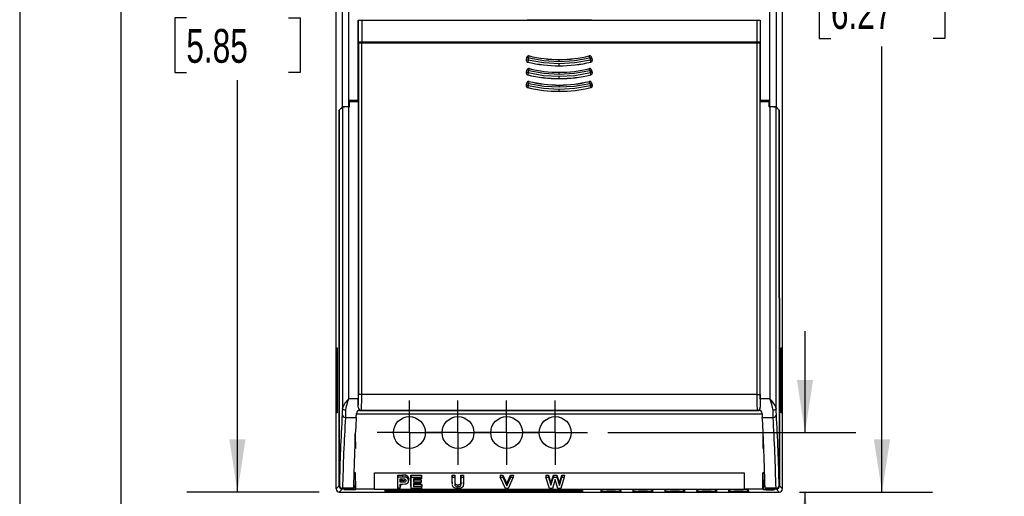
# Model space of a CAD drawing. Header units: millimetres. Extents: x 0 to 699, y 0 to 540.
# Tile 2 of 38: x 0 to 154, y 93 to 168. Entities that reach past the tile are written whole.
import ezdxf

# ---------------------------------------------------------------- set-up
doc = ezdxf.new("R2010")
doc.units = ezdxf.units.MM
doc.header["$LTSCALE"] = 2.5
doc.linetypes.add('CENTERX2', pattern=[20.32, 12.7, -2.54, 2.54, -2.54])
doc.layers.add('CENTER', color=40, linetype='CENTERX2')
doc.layers.add('DIMENSIONS', color=140, linetype='Continuous', lineweight=25)
doc.layers.add('TEXT', color=140, linetype='Continuous', lineweight=25)
doc.styles.add('SLDTEXTSTYLE0', font='TXT', dxfattribs={"width": 0.7})
doc.dimstyles.new('SLDDIMSTYLE0', dxfattribs={"dimtxt": 5.39502, "dimasz": 8.255, "dimexe": 0, "dimexo": 0.0625, "dimgap": 1.348755, "dimtad": 0, "dimtih": 1, "dimtoh": 1, "dimrnd": 1e-09, "dimzin": 12, "dimdsep": 46, "dimtxsty": 'SLDTEXTSTYLE0', "dimsah": 1, "dimcen": 0.09, "dimadec": 0, "dimazin": 3, "dimtfac": 1, "dimtofl": 0, "dimtmove": 0, "dimatfit": 3, "dimfxl": 0, "dimfrac": 2, "dimtolj": 1, "dimtzin": 12, "dimarcsym": 0})
doc.dimstyles.new('SLDDIMSTYLE1', dxfattribs={"dimtxt": 5.39502, "dimasz": 8.255, "dimexe": 0, "dimexo": 0.0625, "dimgap": 1.348755, "dimtad": 0, "dimtih": 1, "dimtoh": 1, "dimrnd": 1e-09, "dimzin": 12, "dimdsep": 46, "dimtxsty": 'SLDTEXTSTYLE0', "dimsah": 1, "dimcen": 0.09, "dimadec": 0, "dimazin": 3, "dimtfac": 1, "dimtmove": 0, "dimatfit": 0, "dimfxl": 0, "dimfrac": 2, "dimtolj": 1, "dimtzin": 12, "dimarcsym": 0})

# ---------------------------------------------------------------- blocks, each defined once
blk = doc.blocks.new('_D')
at = {"layer": 'DIMENSIONS'}
for p, q in [((52.86, 242.59), (26.19, 242.59)), ((34.13, 242.59), (34.13, 178.06)), ((26.12, 168.28), (24.3, 168.28)), ((24.3, 168.28), (24.3, 159.7)), ((42.15, 168.28), (43.96, 168.28)), ((43.96, 168.28), (43.96, 159.7)), ((24.3, 159.7), (26.12, 159.7)), ((43.96, 159.7), (42.15, 159.7)), ((34.13, 93.97), (34.13, 158.5)), ((46.92, 93.97), (26.19, 93.97))]:
    blk.add_line(p, q, dxfattribs=at)
for points in [[(34.13, 242.59), (32.86, 234.33), (35.4, 234.33)], [(34.13, 93.97), (35.4, 102.22), (32.86, 102.22)]]:
    blk.add_solid(points, dxfattribs=at)
at = {"layer": 'DIMENSIONS', "char_height": 5.292, "attachment_point": 1, "style": 'SLDTEXTSTYLE0'}
for s, insert in [('148.6', (23.87, 176.31)), ('5.85', (26.12, 166.53))]:
    blk.add_mtext(s, dxfattribs=dict(at, insert=insert))
blk = doc.blocks.new('_D_1')
at = {"layer": 'DIMENSIONS'}
for p, q in [((49.59, 91.29), (49.59, 72.61)), ((119.53, 91.29), (119.53, 72.61)), ((49.59, 80.55), (69.24, 80.55)), ((76.54, 80.55), (74.73, 80.55)), ((74.73, 80.55), (74.73, 71.98)), ((92.58, 80.55), (94.39, 80.55)), ((94.39, 80.55), (94.39, 71.98)), ((119.53, 80.55), (99.89, 80.55)), ((74.73, 71.98), (76.54, 71.98)), ((94.39, 71.98), (92.58, 71.98))]:
    blk.add_line(p, q, dxfattribs=at)
for points in [[(49.59, 80.55), (57.85, 79.28), (57.85, 81.82)], [(119.53, 80.55), (111.27, 81.82), (111.27, 79.28)]]:
    blk.add_solid(points, dxfattribs=at)
at = {"layer": 'DIMENSIONS', "char_height": 5.292, "attachment_point": 1, "style": 'SLDTEXTSTYLE0'}
for s, insert in [('69.9', (76.54, 88.58)), ('2.75', (76.54, 78.8))]:
    blk.add_mtext(s, dxfattribs=dict(at, insert=insert))
blk = doc.blocks.new('_D_2')
at = {"layer": 'DIMENSIONS'}
for p, q in [((94.44, 253.21), (143.07, 253.21)), ((135.13, 253.21), (135.13, 183.37)), ((127.12, 173.59), (125.31, 173.59)), ((125.31, 173.59), (125.31, 165.02)), ((143.15, 173.59), (144.96, 173.59)), ((144.96, 173.59), (144.96, 165.02)), ((125.31, 165.02), (127.12, 165.02)), ((135.13, 93.97), (135.13, 163.81)), ((144.96, 165.02), (143.15, 165.02)), ((122.2, 93.97), (143.07, 93.97))]:
    blk.add_line(p, q, dxfattribs=at)
for points in [[(135.13, 253.21), (133.86, 244.96), (136.4, 244.96)], [(135.13, 93.97), (136.4, 102.22), (133.86, 102.22)]]:
    blk.add_solid(points, dxfattribs=at)
at = {"layer": 'DIMENSIONS', "char_height": 5.292, "attachment_point": 1, "style": 'SLDTEXTSTYLE0'}
for s, insert in [('159.2', (124.87, 181.62)), ('6.27', (127.12, 171.84))]:
    blk.add_mtext(s, dxfattribs=dict(at, insert=insert))
blk = doc.blocks.new('_D_3')
at = {"layer": 'DIMENSIONS'}
for p, q in [((123.07, 103.29), (123.07, 119.16)), ((92.15, 103.29), (131.01, 103.29)), ((122.2, 93.97), (131.01, 93.97)), ((123.07, 77.03), (123.07, 93.97)), ((126.73, 77.03), (123.07, 77.03)), ((136.45, 77.03), (134.64, 77.03)), ((134.64, 77.03), (134.64, 68.45)), ((152.49, 77.03), (154.3, 77.03)), ((154.3, 77.03), (154.3, 68.45)), ((134.64, 68.45), (136.45, 68.45)), ((154.3, 68.45), (152.49, 68.45))]:
    blk.add_line(p, q, dxfattribs=at)
for points in [[(123.07, 103.29), (124.34, 111.54), (121.8, 111.54)], [(123.07, 93.97), (121.8, 85.71), (124.34, 85.71)]]:
    blk.add_solid(points, dxfattribs=at)
at = {"layer": 'DIMENSIONS', "char_height": 5.292, "attachment_point": 1, "style": 'SLDTEXTSTYLE0'}
for s, insert in [('9.3', (138.7, 85.06)), ('0.37', (136.45, 75.27))]:
    blk.add_mtext(s, dxfattribs=dict(at, insert=insert))
blk = doc.blocks.new('SW_CENTERMARKSYMBOL_3')
at = {"layer": 'CENTER', "color": 0}
for p, q in [((0, 2.54), (0, 5.04)), ((0, 0), (0, 2.54)), ((-2.54, 0), (-5.04, 0)), ((0, 0), (-2.54, 0)), ((0, 0), (0, -2.54)), ((0, 0), (2.54, 0)), ((2.54, 0), (5.04, 0)), ((0, -2.54), (0, -5.04))]:
    blk.add_line(p, q, dxfattribs=at)
blk = doc.blocks.new('SW_CENTERMARKSYMBOL_4')
at = {"layer": 'CENTER', "color": 0}
for p, q in [((0, 2.54), (0, 5.04)), ((0, 0), (0, 2.54)), ((-2.54, 0), (-5.04, 0)), ((0, 0), (-2.54, 0)), ((0, 0), (0, -2.54)), ((0, 0), (2.54, 0)), ((2.54, 0), (5.04, 0)), ((0, -2.54), (0, -5.04))]:
    blk.add_line(p, q, dxfattribs=at)
blk = doc.blocks.new('SW_CENTERMARKSYMBOL_5')
at = {"layer": 'CENTER', "color": 0}
for p, q in [((0, 2.54), (0, 5.04)), ((0, 0), (0, 2.54)), ((-2.54, 0), (-5.04, 0)), ((0, 0), (-2.54, 0)), ((0, 0), (0, -2.54)), ((0, 0), (2.54, 0)), ((2.54, 0), (5.04, 0)), ((0, -2.54), (0, -5.04))]:
    blk.add_line(p, q, dxfattribs=at)
blk = doc.blocks.new('SW_CENTERMARKSYMBOL_6')
at = {"layer": 'CENTER', "color": 0}
for p, q in [((0, 2.54), (0, 5.04)), ((0, 0), (0, 2.54)), ((-2.54, 0), (-5.04, 0)), ((0, 0), (-2.54, 0)), ((0, 0), (0, -2.54)), ((0, 0), (2.54, 0)), ((2.54, 0), (5.04, 0)), ((0, -2.54), (0, -5.04))]:
    blk.add_line(p, q, dxfattribs=at)

msp = doc.modelspace()

# ---------------------------------------------------------------- linework, layer by layer
at = {"color": 7, "linetype": 'Continuous'}
msp.add_line((0.006, 539.757), (0.006, 0.007), dxfattribs=at)
for p, q in [((49.591, 94.469), (49.591, 251.408)), ((119.53, 94.469), (119.53, 251.408)), ((50.569, 154.322), (50.569, 195.187)), ((51.569, 154.339), (51.569, 195.68)), ((117.552, 154.339), (117.552, 195.433)), ((118.552, 195.187), (118.552, 154.322)), ((53.06, 167.939), (53.095, 167.921)), ((53.06, 167.939), (79.56, 167.939)), ((53.06, 164.439), (53.06, 167.939)), ((53.095, 164.456), (53.095, 167.921)), ((53.595, 167.917), (115.525, 167.917)), ((53.595, 167.917), (53.595, 164.461)), ((79.56, 168.039), (79.56, 167.939)), ((79.591, 167.924), (79.56, 167.939)), ((89.53, 167.924), (79.591, 167.924)), ((89.56, 167.939), (89.53, 167.924)), ((89.56, 167.939), (89.56, 168.039)), ((89.56, 167.939), (116.06, 167.939)), ((115.525, 167.917), (115.525, 164.461)), ((116.06, 167.939), (116.025, 167.921)), ((116.025, 167.921), (116.025, 164.456)), ((116.06, 167.939), (116.06, 164.439)), ((53.06, 164.439), (53.095, 164.456)), ((53.069, 164.43), (53.06, 164.439)), ((53.06, 155.339), (53.06, 164.439)), ((53.06, 164.389), (53.095, 164.371)), ((65.069, 164.389), (53.06, 164.389)), ((53.06, 164.389), (53.06, 155.194)), ((53.069, 164.43), (55.265, 164.43)), ((53.069, 164.389), (53.069, 164.43)), ((53.095, 164.371), (53.095, 109.276)), ((115.525, 164.461), (53.595, 164.461)), ((53.595, 109.276), (53.595, 164.367)), ((53.595, 164.367), (115.525, 164.367)), ((55.265, 164.43), (55.296, 164.446)), ((55.296, 164.446), (77.046, 164.446)), ((65.569, 164.385), (65.578, 164.38)), ((80.543, 164.38), (65.578, 164.38)), ((77.046, 164.446), (77.078, 164.43)), ((77.078, 164.43), (79.543, 164.43)), ((79.543, 164.43), (79.583, 164.45)), ((79.583, 164.45), (89.538, 164.45)), ((80.543, 164.38), (80.548, 164.383)), ((80.548, 164.383), (80.548, 164.45)), ((88.573, 164.383), (80.548, 164.383)), ((88.573, 164.45), (88.573, 164.383)), ((88.573, 164.383), (88.578, 164.38)), ((103.543, 164.38), (88.578, 164.38)), ((89.538, 164.45), (89.578, 164.43)), ((89.578, 164.43), (92.043, 164.43)), ((92.043, 164.43), (92.074, 164.446)), ((92.074, 164.446), (113.824, 164.446)), ((103.543, 164.38), (103.552, 164.385)), ((116.06, 164.389), (104.052, 164.389)), ((113.824, 164.446), (113.856, 164.43)), ((113.856, 164.43), (116.052, 164.43)), ((115.525, 164.367), (115.525, 109.276)), ((116.025, 164.456), (116.06, 164.439)), ((116.025, 164.371), (116.06, 164.389)), ((116.025, 109.276), (116.025, 164.371)), ((116.052, 164.43), (116.06, 164.439)), ((116.052, 164.43), (116.052, 164.389)), ((116.06, 164.439), (116.06, 155.339)), ((116.06, 155.194), (116.06, 164.389)), ((79.486, 162.101), (79.386, 161.713)), ((79.4, 161.721), (79.494, 162.087)), ((79.494, 162.087), (79.486, 162.101)), ((79.784, 162.012), (79.494, 162.087)), ((79.69, 161.646), (79.784, 162.012)), ((79.784, 162.012), (79.855, 162.304)), ((79.855, 162.304), (79.847, 162.317)), ((89.274, 162.317), (89.266, 162.304)), ((89.337, 162.012), (89.266, 162.304)), ((89.337, 162.012), (89.627, 162.087)), ((89.337, 162.012), (89.431, 161.646)), ((89.627, 162.087), (89.635, 162.101)), ((89.627, 162.087), (89.721, 161.721)), ((89.735, 161.713), (89.635, 162.101)), ((79.4, 161.721), (79.386, 161.713)), ((79.69, 161.646), (79.4, 161.721)), ((79.619, 161.355), (79.605, 161.347)), ((79.69, 161.646), (79.619, 161.355)), ((84.56, 161.754), (84.56, 161.743)), ((84.56, 161.443), (84.56, 161.743)), ((84.56, 160.765), (84.56, 161.065)), ((89.431, 161.646), (89.721, 161.721)), ((89.502, 161.355), (89.431, 161.646)), ((89.516, 161.347), (89.502, 161.355)), ((89.721, 161.721), (89.735, 161.713)), ((79.486, 160.101), (79.386, 159.713)), ((79.4, 159.721), (79.386, 159.713)), ((79.4, 159.721), (79.494, 160.087)), ((79.69, 159.646), (79.4, 159.721)), ((79.494, 160.087), (79.486, 160.101)), ((79.784, 160.012), (79.494, 160.087)), ((79.619, 159.355), (79.605, 159.347)), ((79.69, 159.646), (79.619, 159.355)), ((79.69, 159.646), (79.784, 160.012)), ((79.784, 160.012), (79.855, 160.304)), ((79.855, 160.304), (79.847, 160.317)), ((84.56, 159.754), (84.56, 159.743)), ((84.56, 159.443), (84.56, 159.743)), ((84.56, 158.765), (84.56, 159.065)), ((89.274, 160.317), (89.266, 160.304)), ((89.337, 160.012), (89.266, 160.304)), ((89.337, 160.012), (89.627, 160.087)), ((89.337, 160.012), (89.431, 159.646)), ((89.431, 159.646), (89.721, 159.721)), ((89.502, 159.355), (89.431, 159.646)), ((89.516, 159.347), (89.502, 159.355)), ((89.627, 160.087), (89.635, 160.101)), ((89.627, 160.087), (89.721, 159.721)), ((89.735, 159.713), (89.635, 160.101)), ((89.721, 159.721), (89.735, 159.713)), ((79.486, 158.101), (79.386, 157.713)), ((79.4, 157.721), (79.386, 157.713)), ((79.4, 157.721), (79.494, 158.087)), ((79.69, 157.646), (79.4, 157.721)), ((79.494, 158.087), (79.486, 158.101)), ((79.784, 158.012), (79.494, 158.087)), ((79.69, 157.646), (79.619, 157.355)), ((79.69, 157.646), (79.784, 158.012)), ((79.784, 158.012), (79.855, 158.304)), ((79.855, 158.304), (79.847, 158.317)), ((84.56, 157.754), (84.56, 157.743)), ((84.56, 157.443), (84.56, 157.743)), ((89.274, 158.317), (89.266, 158.304)), ((89.337, 158.012), (89.266, 158.304)), ((89.337, 158.012), (89.627, 158.087)), ((89.337, 158.012), (89.431, 157.646)), ((89.431, 157.646), (89.721, 157.721)), ((89.502, 157.355), (89.431, 157.646)), ((89.627, 158.087), (89.635, 158.101)), ((89.627, 158.087), (89.721, 157.721)), ((89.735, 157.713), (89.635, 158.101)), ((89.721, 157.721), (89.735, 157.713)), ((79.619, 157.355), (79.605, 157.347)), ((84.56, 156.765), (84.56, 157.065)), ((89.516, 157.347), (89.502, 157.355)), ((50.08, 153.833), (50.569, 154.322)), ((50.08, 153.814), (50.569, 154.303)), ((50.569, 154.303), (50.569, 107.08)), ((50.696, 154.322), (50.686, 154.312)), ((50.696, 154.322), (50.93, 154.322)), ((50.696, 154.322), (50.696, 154.313)), ((51.569, 154.337), (51.686, 154.339)), ((51.682, 154.339), (51.569, 154.339)), ((51.569, 108.569), (51.569, 154.337)), ((51.681, 154.339), (51.682, 154.339)), ((51.682, 154.339), (51.686, 155.339)), ((51.685, 155.169), (51.686, 155.17)), ((53.06, 155.339), (51.686, 155.339)), ((51.686, 155.322), (53.06, 155.322)), ((51.686, 155.17), (53.06, 155.194)), ((51.686, 154.339), (51.686, 155.17)), ((53.06, 155.194), (53.06, 108.569)), ((117.435, 155.339), (116.06, 155.339)), ((116.06, 155.322), (117.435, 155.322)), ((116.06, 108.569), (116.06, 155.194)), ((116.06, 155.194), (117.435, 155.17)), ((117.439, 154.339), (117.435, 155.339)), ((117.435, 155.17), (117.435, 154.339)), ((117.435, 155.17), (117.436, 155.169)), ((117.435, 154.339), (117.552, 154.337)), ((117.552, 154.339), (117.439, 154.339)), ((117.439, 154.339), (117.439, 154.339)), ((117.552, 154.337), (117.552, 108.569)), ((118.191, 154.322), (118.425, 154.322)), ((118.434, 154.312), (118.425, 154.322)), ((118.425, 154.322), (118.425, 154.313)), ((118.552, 154.322), (119.041, 153.833)), ((118.552, 107.08), (118.552, 154.303)), ((118.552, 154.303), (119.04, 153.814)), ((50.071, 94.95), (50.08, 153.833)), ((50.08, 153.814), (50.071, 94.95)), ((50.08, 153.833), (50.099, 153.833)), ((119.041, 153.833), (119.022, 153.833)), ((119.049, 94.95), (119.04, 153.814)), ((119.041, 153.833), (119.05, 94.95)), ((49.66, 116.398), (49.66, 116.407)), ((49.764, 116.407), (49.66, 116.407)), ((49.66, 116.398), (49.66, 106.541)), ((49.66, 116.398), (49.764, 116.394)), ((49.711, 116.569), (49.764, 116.569)), ((49.711, 116.407), (49.711, 116.569)), ((49.764, 116.569), (49.764, 106.369)), ((119.357, 106.369), (119.357, 116.569)), ((119.357, 116.569), (119.409, 116.569)), ((119.357, 116.407), (119.46, 116.407)), ((119.357, 116.394), (119.46, 116.398)), ((119.409, 116.569), (119.409, 116.407)), ((119.46, 116.398), (119.46, 116.407)), ((119.46, 106.541), (119.46, 116.398)), ((53.06, 108.569), (51.569, 108.569)), ((53.595, 109.276), (53.095, 109.276)), ((115.525, 109.276), (53.595, 109.276)), ((115.525, 109.276), (116.025, 109.276)), ((117.552, 108.569), (116.06, 108.569)), ((49.764, 106.545), (49.66, 106.541)), ((49.66, 106.532), (49.66, 106.541)), ((49.66, 106.532), (49.764, 106.532)), ((49.711, 106.369), (49.711, 106.532)), ((53.055, 107.27), (53.061, 107.276)), ((53.275, 106.765), (53.55, 106.765)), ((53.561, 106.776), (53.55, 106.765)), ((53.55, 106.765), (115.571, 106.765)), ((53.561, 106.776), (115.56, 106.776)), ((115.571, 106.765), (115.56, 106.776)), ((115.571, 106.765), (115.846, 106.765)), ((116.06, 107.276), (116.066, 107.27)), ((119.46, 106.541), (119.357, 106.545)), ((119.357, 106.532), (119.46, 106.532)), ((119.409, 106.532), (119.409, 106.369)), ((119.46, 106.541), (119.46, 106.532)), ((49.764, 106.369), (49.711, 106.369)), ((51.045, 105.665), (52.747, 105.665)), ((116.356, 106.149), (52.764, 106.149)), ((116.374, 105.665), (118.076, 105.665)), ((119.409, 106.369), (119.357, 106.369)), ((52.596, 102.956), (52.615, 100.789)), ((52.622, 100.789), (52.602, 103.077)), ((116.499, 100.789), (116.519, 103.077)), ((116.505, 100.789), (116.524, 102.956)), ((52.622, 100.789), (52.504, 100.789)), ((116.617, 100.789), (116.499, 100.789)), ((52.654, 96.993), (52.372, 96.993)), ((52.631, 94.891), (52.654, 96.993)), ((52.676, 94.432), (52.654, 96.993)), ((55.59, 94.432), (55.612, 96.993)), ((55.612, 96.993), (113.509, 96.993)), ((59.247, 96.62), (59.975, 96.62)), ((59.247, 94.831), (59.247, 96.62)), ((59.247, 96.62), (59.263, 96.305)), ((59.263, 94.544), (59.263, 96.305)), ((59.975, 96.305), (59.263, 96.305)), ((59.652, 96.031), (59.909, 96.031)), ((59.652, 95.492), (59.652, 96.031)), ((59.668, 95.807), (59.652, 95.492)), ((59.668, 95.807), (59.668, 96.031)), ((59.942, 95.807), (59.668, 95.807)), ((59.942, 95.492), (59.942, 95.807)), ((59.975, 96.62), (59.975, 96.305)), ((60.506, 96.594), (60.502, 96.28)), ((60.965, 96.068), (60.949, 95.767)), ((60.965, 96.068), (60.95, 96)), ((61.316, 96.62), (62.964, 96.62)), ((61.316, 94.831), (61.316, 96.62)), ((61.316, 96.62), (61.332, 96.305)), ((61.332, 94.544), (61.332, 96.305)), ((61.332, 96.305), (62.948, 96.305)), ((62.948, 96.031), (61.721, 96.031)), ((61.721, 96.031), (61.721, 95.585)), ((61.737, 95.9), (61.721, 95.585)), ((61.737, 96.031), (61.737, 95.9)), ((61.737, 95.9), (62.894, 95.9)), ((62.894, 95.9), (62.878, 95.585)), ((62.894, 95.9), (62.894, 95.621)), ((62.964, 96.62), (62.948, 96.305)), ((62.964, 96.318), (62.948, 96.031)), ((62.948, 96.305), (62.948, 96.031)), ((62.964, 96.62), (62.964, 96.318)), ((67.779, 96.62), (68.199, 96.62)), ((67.779, 95.67), (67.779, 96.62)), ((67.779, 96.62), (67.794, 96.305)), ((67.794, 95.534), (67.779, 95.67)), ((67.794, 95.369), (67.779, 95.67)), ((67.794, 96.305), (68.184, 96.305)), ((67.794, 95.369), (67.794, 96.305)), ((68.199, 96.62), (68.184, 96.305)), ((68.184, 96.305), (68.184, 95.351)), ((68.199, 96.62), (68.199, 95.651)), ((69.146, 96.62), (69.567, 96.62)), ((69.146, 95.631), (69.146, 96.62)), ((69.146, 96.62), (69.162, 96.305)), ((69.162, 96.305), (69.551, 96.305)), ((69.162, 95.33), (69.162, 96.305)), ((69.567, 95.684), (69.541, 95.478)), ((69.567, 96.62), (69.551, 96.305)), ((69.551, 96.305), (69.551, 95.383)), ((69.567, 95.684), (69.551, 95.383)), ((69.567, 96.62), (69.567, 95.684)), ((75.276, 96.62), (75.714, 96.62)), ((75.276, 96.62), (75.3, 96.305)), ((75.3, 96.305), (75.703, 96.305)), ((76.141, 94.544), (75.3, 96.305)), ((75.714, 96.62), (75.703, 96.305)), ((75.703, 96.305), (76.346, 94.959)), ((75.714, 96.62), (76.345, 95.296)), ((76.345, 95.296), (76.942, 96.62)), ((76.346, 94.959), (76.953, 96.305)), ((77.356, 96.305), (76.526, 94.544)), ((76.942, 96.62), (77.38, 96.62)), ((76.942, 96.62), (76.953, 96.305)), ((76.953, 96.305), (77.356, 96.305)), ((77.38, 96.62), (77.356, 96.305)), ((82.458, 96.62), (82.886, 96.62)), ((82.458, 96.62), (82.478, 96.305)), ((82.478, 96.305), (82.873, 96.305)), ((83.031, 94.544), (82.478, 96.305)), ((82.886, 96.62), (82.873, 96.305)), ((82.873, 96.305), (83.246, 95.027)), ((82.886, 96.62), (83.247, 95.382)), ((83.246, 95.027), (83.647, 96.305)), ((83.247, 95.382), (83.635, 96.62)), ((83.913, 95.932), (83.478, 94.544)), ((83.635, 96.62), (84.193, 96.62)), ((83.635, 96.62), (83.647, 96.305)), ((83.647, 96.305), (84.181, 96.305)), ((84.338, 94.544), (83.913, 95.932)), ((84.193, 96.62), (84.181, 96.305)), ((84.181, 96.305), (84.58, 95.003)), ((84.193, 96.62), (84.579, 95.359)), ((84.579, 95.359), (84.94, 96.62)), ((84.58, 95.003), (84.952, 96.305)), ((85.347, 96.305), (84.803, 94.544)), ((84.94, 96.62), (85.368, 96.62)), ((84.94, 96.62), (84.952, 96.305)), ((84.952, 96.305), (85.347, 96.305)), ((85.368, 96.62), (85.347, 96.305)), ((113.509, 96.993), (113.531, 94.432)), ((116.444, 94.432), (116.466, 96.993)), ((116.749, 96.993), (116.466, 96.993)), ((116.466, 96.993), (116.49, 94.891)), ((49.591, 94.469), (50.071, 94.95)), ((50.071, 94.95), (50.096, 94.975)), ((50.091, 93.969), (50.571, 94.45)), ((50.596, 94.475), (50.571, 94.45)), ((51.171, 94.45), (50.571, 94.45)), ((50.908, 94.45), (50.571, 94.45)), ((52.301, 94.553), (50.596, 94.553)), ((50.596, 94.553), (50.596, 94.475)), ((52.296, 94.475), (50.596, 94.475)), ((50.908, 94.45), (50.783, 94.325)), ((52.57, 94.325), (50.783, 94.325)), ((50.908, 94.45), (50.908, 94.45)), ((51.171, 94.45), (51.058, 94.337)), ((52.158, 94.336), (51.058, 94.337)), ((52.296, 94.475), (52.158, 94.336)), ((52.566, 94.825), (52.308, 94.825)), ((52.631, 94.891), (52.31, 94.891)), ((52.631, 94.891), (52.566, 94.825)), ((52.57, 94.325), (52.566, 94.825)), ((52.676, 94.432), (52.57, 94.325)), ((55.59, 94.432), (52.676, 94.432)), ((55.589, 94.381), (55.59, 94.432)), ((113.531, 94.381), (55.589, 94.381)), ((57.274, 94.04), (57.283, 94.196)), ((57.286, 94.258), (57.289, 94.32)), ((57.369, 94.202), (57.361, 94.052)), ((57.574, 94.052), (57.582, 94.209)), ((57.773, 94.209), (57.773, 94.045)), ((58.073, 94.21), (58.073, 94.044)), ((58.082, 94.21), (87.379, 94.21)), ((58.084, 94.258), (59.527, 94.258)), ((58.084, 94.244), (58.084, 94.258)), ((59.527, 94.244), (58.084, 94.244)), ((58.089, 94.334), (59.522, 94.334)), ((59.247, 94.831), (59.263, 94.544)), ((59.652, 94.544), (59.263, 94.544)), ((59.527, 94.258), (59.527, 94.244)), ((59.942, 95.492), (59.652, 95.492)), ((59.652, 95.218), (59.972, 95.218)), ((59.652, 94.544), (59.652, 95.218)), ((59.652, 94.544), (59.668, 94.831)), ((59.668, 95.218), (59.668, 94.831)), ((60.31, 94.321), (60.322, 94.32)), ((60.322, 94.32), (60.325, 94.258)), ((61.316, 94.831), (61.332, 94.544)), ((62.983, 94.544), (61.332, 94.544)), ((61.721, 95.585), (62.878, 95.585)), ((62.878, 95.334), (61.721, 95.334)), ((61.721, 95.334), (61.721, 94.818)), ((61.737, 95.133), (61.721, 94.818)), ((61.721, 94.818), (62.983, 94.818)), ((61.737, 95.334), (61.737, 95.133)), ((61.737, 95.133), (62.999, 95.133)), ((62.856, 94.258), (62.859, 94.32)), ((62.894, 95.621), (62.878, 95.334)), ((62.878, 95.585), (62.878, 95.334)), ((62.999, 95.133), (62.983, 94.818)), ((62.983, 94.544), (62.999, 94.831)), ((62.983, 94.818), (62.983, 94.544)), ((62.999, 95.133), (62.999, 94.831)), ((63.654, 94.258), (65.097, 94.258)), ((63.654, 94.244), (63.654, 94.258)), ((65.097, 94.244), (63.654, 94.244)), ((63.659, 94.334), (65.092, 94.334)), ((65.097, 94.258), (65.097, 94.244)), ((65.88, 94.321), (65.892, 94.32)), ((65.892, 94.32), (65.895, 94.258)), ((67.782, 95.533), (67.798, 95.23)), ((67.812, 95.234), (67.794, 95.369)), ((68.199, 95.651), (68.184, 95.351)), ((68.218, 95.357), (68.202, 95.053)), ((68.426, 94.258), (68.429, 94.32)), ((69.146, 95.631), (69.162, 95.33)), ((69.224, 94.258), (70.667, 94.258)), ((69.224, 94.244), (69.224, 94.258)), ((70.667, 94.244), (69.224, 94.244)), ((69.229, 94.334), (70.662, 94.334)), ((69.546, 95.196), (69.562, 95.499)), ((70.667, 94.258), (70.667, 94.244)), ((71.45, 94.321), (71.462, 94.32)), ((71.462, 94.32), (71.465, 94.258)), ((73.996, 94.258), (73.999, 94.32)), ((74.794, 94.258), (76.237, 94.258)), ((74.794, 94.244), (74.794, 94.258)), ((76.237, 94.244), (74.794, 94.244)), ((74.799, 94.334), (76.232, 94.334)), ((76.526, 94.544), (76.141, 94.544)), ((76.237, 94.258), (76.237, 94.244)), ((76.345, 95.296), (76.346, 94.959)), ((77.02, 94.321), (77.032, 94.32)), ((77.032, 94.32), (77.035, 94.258)), ((79.566, 94.258), (79.569, 94.32)), ((80.364, 94.258), (81.807, 94.258)), ((80.364, 94.244), (80.364, 94.258)), ((81.807, 94.244), (80.364, 94.244)), ((80.369, 94.334), (81.802, 94.334)), ((81.807, 94.258), (81.807, 94.244)), ((82.59, 94.321), (82.602, 94.32)), ((82.602, 94.32), (82.605, 94.258)), ((83.478, 94.544), (83.031, 94.544)), ((83.247, 95.382), (83.246, 95.027)), ((84.803, 94.544), (84.338, 94.544)), ((84.579, 95.359), (84.58, 95.003)), ((85.136, 94.258), (85.139, 94.32)), ((85.934, 94.258), (87.377, 94.258)), ((85.934, 94.244), (85.934, 94.258)), ((87.377, 94.244), (85.934, 94.244)), ((85.939, 94.334), (87.372, 94.334)), ((87.377, 94.258), (87.377, 94.244)), ((87.388, 94.21), (87.388, 94.044)), ((87.688, 94.209), (87.688, 94.045)), ((87.879, 94.209), (87.887, 94.052)), ((88.1, 94.052), (88.092, 94.209)), ((88.16, 94.321), (88.172, 94.32)), ((88.166, 94.197), (88.178, 94.196)), ((88.172, 94.32), (88.175, 94.258)), ((88.178, 94.196), (88.186, 94.04)), ((91.129, 94.04), (91.144, 94.32)), ((91.23, 94.326), (91.216, 94.052)), ((91.944, 94.334), (93.377, 94.334)), ((94.105, 94.052), (94.09, 94.333)), ((94.165, 94.321), (94.177, 94.32)), ((94.177, 94.32), (94.191, 94.04)), ((96.129, 94.04), (96.144, 94.32)), ((96.23, 94.326), (96.216, 94.052)), ((96.944, 94.334), (98.377, 94.334)), ((99.105, 94.052), (99.09, 94.333)), ((99.165, 94.321), (99.177, 94.32)), ((99.177, 94.32), (99.191, 94.04)), ((101.129, 94.04), (101.144, 94.32)), ((101.23, 94.326), (101.216, 94.052)), ((101.944, 94.334), (103.377, 94.334)), ((104.105, 94.052), (104.09, 94.333)), ((104.165, 94.321), (104.177, 94.32)), ((104.177, 94.32), (104.191, 94.04)), ((106.129, 94.04), (106.144, 94.32)), ((106.23, 94.326), (106.216, 94.052)), ((106.944, 94.334), (108.377, 94.334)), ((109.105, 94.052), (109.09, 94.333)), ((109.165, 94.321), (109.177, 94.32)), ((109.177, 94.32), (109.191, 94.04)), ((111.129, 94.04), (111.144, 94.32)), ((111.23, 94.326), (111.216, 94.052)), ((111.944, 94.334), (113.377, 94.334)), ((113.531, 94.432), (113.531, 94.381)), ((116.444, 94.432), (113.531, 94.432)), ((114.105, 94.052), (114.09, 94.333)), ((114.165, 94.321), (114.177, 94.32)), ((114.177, 94.32), (114.191, 94.04)), ((116.551, 94.325), (116.444, 94.432)), ((116.811, 94.891), (116.49, 94.891)), ((116.555, 94.825), (116.49, 94.891)), ((116.551, 94.325), (116.555, 94.825)), ((118.338, 94.325), (116.551, 94.325)), ((116.813, 94.825), (116.555, 94.825)), ((118.525, 94.553), (116.82, 94.553)), ((118.525, 94.475), (116.825, 94.475)), ((116.963, 94.336), (116.825, 94.475)), ((116.963, 94.336), (118.063, 94.336)), ((118.55, 94.45), (117.95, 94.45)), ((118.063, 94.336), (117.95, 94.45)), ((118.213, 94.45), (118.55, 94.45)), ((118.213, 94.45), (118.213, 94.45)), ((118.213, 94.45), (118.338, 94.325)), ((118.525, 94.475), (118.525, 94.553)), ((118.55, 94.45), (118.525, 94.475)), ((119.03, 93.969), (118.55, 94.45)), ((119.025, 94.975), (119.049, 94.95)), ((119.05, 94.95), (119.53, 94.469)), ((50.091, 93.969), (119.03, 93.969)), ((87.388, 94.044), (58.073, 94.044)), ((58.073, 94.04), (87.388, 94.04)), ((58.073, 94.026), (58.073, 94.04)), ((87.388, 94.026), (58.073, 94.026)), ((87.388, 94.026), (87.388, 94.04)), ((91.928, 94.04), (93.393, 94.04)), ((91.928, 94.026), (91.928, 94.04)), ((93.393, 94.026), (91.928, 94.026)), ((93.393, 94.026), (93.393, 94.04)), ((96.928, 94.04), (98.393, 94.04)), ((96.928, 94.026), (96.928, 94.04)), ((98.393, 94.026), (96.928, 94.026)), ((98.393, 94.026), (98.393, 94.04)), ((101.928, 94.04), (103.393, 94.04)), ((101.928, 94.026), (101.928, 94.04)), ((103.393, 94.026), (101.928, 94.026)), ((103.393, 94.026), (103.393, 94.04)), ((106.928, 94.04), (108.393, 94.04)), ((106.928, 94.026), (106.928, 94.04)), ((108.393, 94.026), (106.928, 94.026)), ((108.393, 94.04), (108.393, 94.026)), ((111.928, 94.04), (113.393, 94.04)), ((111.928, 94.026), (111.928, 94.04)), ((113.393, 94.026), (111.928, 94.026)), ((113.393, 94.04), (113.393, 94.026))]:
    msp.add_line(p, q)
at = {"flags": 128}
for points in [[(79.784, 162.012), (82.155, 161.585), (84.56, 161.443)], [(84.56, 161.443), (86.965, 161.585), (89.337, 162.012)], [(84.56, 161.065), (82.108, 161.21), (79.69, 161.646)], [(89.431, 161.646), (87.013, 161.21), (84.56, 161.065)], [(84.56, 159.065), (82.108, 159.21), (79.69, 159.646)], [(79.784, 160.012), (82.155, 159.585), (84.56, 159.443)], [(84.56, 159.443), (86.965, 159.585), (89.337, 160.012)], [(89.431, 159.646), (87.013, 159.21), (84.56, 159.065)], [(84.56, 157.065), (82.108, 157.21), (79.69, 157.646)], [(79.784, 158.012), (82.155, 157.585), (84.56, 157.443)], [(84.56, 157.443), (86.965, 157.585), (89.337, 158.012)], [(89.431, 157.646), (87.013, 157.21), (84.56, 157.065)], [(50.569, 107.08), (50.558, 106.497), (50.545, 106.149)], [(51.069, 106.783), (50.972, 106.789), (50.879, 106.806), (50.793, 106.834), (50.718, 106.871), (50.655, 106.916), (50.609, 106.967), (50.58, 107.023), (50.569, 107.08)], [(51.069, 106.783), (51.059, 106.131), (51.045, 105.665)], [(118.552, 107.08), (118.541, 107.023), (118.512, 106.967), (118.465, 106.916), (118.403, 106.871), (118.328, 106.834), (118.242, 106.806), (118.149, 106.789), (118.052, 106.783)], [(118.076, 105.665), (118.062, 106.131), (118.052, 106.783)], [(118.576, 106.149), (118.563, 106.497), (118.552, 107.08)], [(59.909, 96.031), (60.286, 96.016), (60.386, 95.99), (60.467, 95.943), (60.526, 95.882), (60.557, 95.8), (60.56, 95.763)], [(60.56, 95.763), (60.535, 95.659), (60.475, 95.589), (60.383, 95.535), (60.27, 95.507), (59.942, 95.492)], [(59.972, 95.218), (60.341, 95.232), (60.553, 95.269), (60.708, 95.338), (60.857, 95.472), (60.933, 95.632), (60.949, 95.767)], [(60.948, 95.716), (60.955, 95.867), (60.963, 96.018)], [(57.283, 94.196), (57.316, 94.2), (57.417, 94.204)], [(57.289, 94.32), (57.323, 94.324), (57.423, 94.328)], [(58.084, 94.244), (57.831, 94.245), (57.605, 94.247)], [(60.006, 94.247), (59.779, 94.245), (59.527, 94.244)], [(60.188, 94.328), (60.288, 94.324), (60.31, 94.321)], [(62.859, 94.32), (62.893, 94.324), (62.993, 94.328)], [(63.654, 94.244), (63.401, 94.245), (63.175, 94.247)], [(65.576, 94.247), (65.349, 94.245), (65.097, 94.244)], [(65.758, 94.328), (65.858, 94.324), (65.88, 94.321)], [(68.7, 94.521), (68.309, 94.556), (68.107, 94.625), (67.951, 94.736), (67.857, 94.876), (67.831, 95.079)], [(68.429, 94.32), (68.463, 94.324), (68.563, 94.328)], [(68.689, 95.11), (68.896, 95.133), (68.999, 95.174), (69.077, 95.235), (69.117, 95.307), (69.146, 95.631)], [(68.689, 94.795), (68.896, 94.818), (69.005, 94.86), (69.087, 94.924), (69.131, 94.999), (69.162, 95.33)], [(68.689, 95.11), (68.689, 94.952), (68.689, 94.795)], [(69.551, 95.383), (69.481, 94.84), (69.381, 94.711), (69.22, 94.611), (69.011, 94.547), (68.7, 94.521)], [(69.224, 94.244), (68.971, 94.245), (68.745, 94.247)], [(71.146, 94.247), (70.919, 94.245), (70.667, 94.244)], [(71.328, 94.328), (71.428, 94.324), (71.45, 94.321)], [(73.999, 94.32), (74.033, 94.324), (74.133, 94.328)], [(74.794, 94.244), (74.541, 94.245), (74.315, 94.247)], [(76.716, 94.247), (76.489, 94.245), (76.237, 94.244)], [(76.898, 94.328), (76.998, 94.324), (77.02, 94.321)], [(79.569, 94.32), (79.603, 94.324), (79.703, 94.328)], [(80.364, 94.244), (80.111, 94.245), (79.885, 94.247)], [(82.286, 94.247), (82.059, 94.245), (81.807, 94.244)], [(82.468, 94.328), (82.568, 94.324), (82.59, 94.321)], [(85.139, 94.32), (85.173, 94.324), (85.273, 94.328)], [(85.934, 94.244), (85.681, 94.245), (85.455, 94.247)], [(87.856, 94.247), (87.629, 94.245), (87.377, 94.244)], [(88.038, 94.328), (88.138, 94.324), (88.16, 94.321)], [(88.044, 94.204), (88.145, 94.2), (88.166, 94.197)], [(91.144, 94.32), (91.178, 94.324), (91.278, 94.328)], [(94.043, 94.328), (94.143, 94.324), (94.165, 94.321)], [(96.144, 94.32), (96.178, 94.324), (96.278, 94.328)], [(99.043, 94.328), (99.143, 94.324), (99.165, 94.321)], [(101.144, 94.32), (101.178, 94.324), (101.278, 94.328)], [(104.043, 94.328), (104.143, 94.324), (104.165, 94.321)], [(106.144, 94.32), (106.178, 94.324), (106.278, 94.328)], [(109.043, 94.328), (109.143, 94.324), (109.165, 94.321)], [(111.144, 94.32), (111.178, 94.324), (111.278, 94.328)], [(114.043, 94.328), (114.143, 94.324), (114.165, 94.321)], [(58.073, 94.026), (57.82, 94.026), (57.594, 94.029)], [(87.867, 94.029), (87.641, 94.026), (87.388, 94.026)], [(91.928, 94.026), (91.675, 94.026), (91.449, 94.029)], [(93.872, 94.029), (93.646, 94.026), (93.393, 94.026)], [(96.928, 94.026), (96.675, 94.026), (96.449, 94.029)], [(98.872, 94.029), (98.646, 94.026), (98.393, 94.026)], [(101.928, 94.026), (101.675, 94.026), (101.449, 94.029)], [(103.872, 94.029), (103.646, 94.026), (103.393, 94.026)], [(106.928, 94.026), (106.675, 94.026), (106.449, 94.029)], [(108.872, 94.029), (108.646, 94.026), (108.393, 94.026)], [(111.928, 94.026), (111.675, 94.026), (111.449, 94.029)], [(113.872, 94.029), (113.646, 94.026), (113.393, 94.026)]]:
    msp.add_lwpolyline(points, dxfattribs=at)
at = {"color": 179, "linetype": 'Continuous', "lineweight": 18}
for centre in [(61.07, 103.289), (68.69, 103.289), (76.31, 103.289), (83.93, 103.289)]:
    msp.add_circle(centre, 2.5, dxfattribs=at)
for centre in [(61.071, 103.289), (68.691, 103.289), (76.311, 103.289), (83.931, 103.289)]:
    msp.add_circle(centre, 2.5)
for centre, radius, start, end in [((79.776, 162.026), 0.299, 76.34609, 165.5443), ((79.785, 162.011), 0.301, 76.58999, 165.33203), ((84.56, 181.754), 20, 256.36811, 270), ((84.56, 181.754), 20.011, 256.39953, 270), ((84.56, 181.754), 20, 270, 283.63189), ((84.56, 181.754), 20.011, 270, 283.60047), ((89.336, 162.011), 0.301, 14.67107, 103.40691), ((89.345, 162.026), 0.299, 14.45567, 103.65351), ((79.676, 161.638), 0.299, 165.4985, 256.37564), ((79.689, 161.647), 0.299, 165.5883, 228.08663), ((79.663, 161.592), 0.241, 224.00447, 259.59402), ((84.56, 181.754), 21, 256.35174, 283.64826), ((84.56, 181.754), 20.989, 256.3835, 270), ((84.56, 181.754), 20.989, 270, 283.6165), ((89.459, 161.59), 0.239, 280.20312, 319.6281), ((89.445, 161.638), 0.299, 283.62436, 14.50142), ((89.437, 161.647), 0.294, 314.07245, 14.71628), ((79.676, 159.638), 0.299, 165.4985, 256.37564), ((79.689, 159.647), 0.299, 165.5883, 228.08663), ((79.776, 160.026), 0.299, 76.34609, 165.5443), ((79.663, 159.592), 0.241, 224.00447, 259.59402), ((79.785, 160.011), 0.301, 76.58999, 165.33203), ((84.56, 179.754), 21, 256.35174, 283.64826), ((84.56, 179.754), 20.989, 256.3835, 270), ((84.56, 179.754), 20, 256.36811, 270), ((84.56, 179.754), 20.011, 256.39953, 270), ((84.56, 179.754), 20, 270, 283.63189), ((84.56, 179.754), 20.011, 270, 283.60047), ((84.56, 179.754), 20.989, 270, 283.6165), ((89.336, 160.011), 0.301, 14.67107, 103.40691), ((89.345, 160.026), 0.299, 14.45567, 103.65351), ((89.459, 159.59), 0.239, 280.20312, 319.6281), ((89.445, 159.638), 0.299, 283.62436, 14.50142), ((89.437, 159.647), 0.294, 314.07245, 14.71628), ((79.676, 157.638), 0.299, 165.4985, 256.37564), ((79.689, 157.647), 0.299, 165.5883, 228.08663), ((79.776, 158.026), 0.299, 76.34609, 165.5443), ((79.663, 157.592), 0.241, 224.00447, 259.59402), ((79.785, 158.011), 0.301, 76.58999, 165.33203), ((84.56, 177.754), 20, 256.36811, 270), ((84.56, 177.754), 20.011, 256.39953, 270), ((84.56, 177.754), 20, 270, 283.63189), ((84.56, 177.754), 20.011, 270, 283.60047), ((89.336, 158.011), 0.301, 14.67107, 103.40691), ((89.345, 158.026), 0.299, 14.45567, 103.65351), ((89.459, 157.59), 0.239, 280.20312, 319.6281), ((89.445, 157.638), 0.299, 283.62436, 14.50142), ((89.437, 157.647), 0.294, 314.07245, 14.71628), ((84.56, 177.754), 21, 256.35174, 283.64826), ((84.56, 177.754), 20.989, 256.3835, 270), ((84.56, 177.754), 20.989, 270, 283.6165), ((53.915, 105.912), 3.545, 131.45702, 160.75595), ((56.741, 106.158), 5.706, 155.00979, 173.71422), ((23.25, 108.788), 29.85, 357.09747, 0.93713), ((16.299, 108.538), 37.303, 357.29364, 1.13398), ((159.621, 108.631), 44.1, 179.16203, 182.41034), ((145.871, 108.788), 29.85, 179.06287, 182.90253), ((115.202, 105.909), 3.549, 19.26244, 48.5246), ((112.38, 106.158), 5.706, 6.28591, 24.99008), ((53.268, 106.264), 0.502, 89.25824, 177.17078), ((53.552, 107.262), 0.497, 179.06765, 269.70341), ((53.561, 107.276), 0.5, 180.02044, 269.97956), ((115.56, 107.276), 0.5, 270.02044, 359.97956), ((115.569, 107.262), 0.497, 270.22841, 1.00052), ((115.854, 106.265), 0.5, 2.65533, 90.91565), ((368.666, 87.786), 318.651, 176.69637, 178.70736), ((51.039, 106.16), 0.495, 181.24605, 270.62604), ((364.606, 87.446), 314.09, 176.67464, 178.70358), ((118.082, 106.16), 0.495, 269.37396, 358.75395), ((-211.159, 86.814), 329.774, 1.34467, 3.27711), ((-199.544, 87.786), 318.649, 1.29263, 3.30364), ((60.099, 96.395), 0.609, 255.04352, 309.37187), ((60.064, 92.979), 3.642, 83.03422, 91.41232), ((60.057, 92.529), 3.777, 83.23285, 91.25565), ((60.429, 95.765), 0.521, 0.27951, 81.86722), ((60.435, 96.068), 0.531, 359.93315, 82.25612), ((50.091, 94.469), 0.5, 179.99781, 270.00219), ((50.567, 95.025), 0.473, 186.07933, 273.5683), ((50.596, 94.975), 0.5, 180.02044, 269.97956), ((57.283, 94.496), 0.3, 269.99902, 286.72772), ((57.286, 94.558), 0.3, 269.99902, 286.72772), ((57.554, 97.345), 3.098, 265.041, 270.94929), ((57.289, 94.62), 0.3, 269.99902, 286.72772), ((57.621, 97.313), 3.052, 265.32065, 270.6689), ((58.017, 65.514), 28.696, 89.87023, 91.19896), ((58.024, 65.638), 28.696, 89.87023, 91.19896), ((57.601, 94.364), 0.117, 271.78237, 298.2504), ((58.063, 127.312), 33.053, 269.29662, 270.03713), ((59.587, 65.623), 28.711, 88.80139, 90.12942), ((59.538, 129.029), 34.771, 269.98116, 270.68509), ((60.008, 96.8), 2.539, 268.79055, 275.2199), ((60.009, 94.364), 0.117, 241.7496, 268.21763), ((60.057, 97.338), 3.091, 269.04411, 274.96559), ((60.322, 94.62), 0.3, 253.27228, 270.00098), ((60.325, 94.558), 0.3, 253.27228, 270.00098), ((62.856, 94.558), 0.3, 269.99902, 286.72772), ((63.124, 97.345), 3.098, 265.041, 270.94929), ((62.859, 94.62), 0.3, 269.99902, 286.72772), ((63.191, 97.313), 3.052, 265.32065, 270.6689), ((63.594, 65.638), 28.696, 89.87023, 91.19896), ((63.171, 94.364), 0.117, 271.78237, 298.2504), ((63.633, 127.312), 33.053, 269.29662, 270.03713), ((65.157, 65.623), 28.711, 88.80139, 90.12942), ((65.108, 129.029), 34.771, 269.98116, 270.68509), ((65.578, 96.8), 2.539, 268.79055, 275.2199), ((65.579, 94.364), 0.117, 241.7496, 268.21763), ((65.627, 97.338), 3.091, 269.04411, 274.96559), ((65.892, 94.62), 0.3, 253.27228, 270.00098), ((65.895, 94.558), 0.3, 253.27228, 270.00098), ((69.961, 95.312), 1.778, 178.76168, 188.37512), ((69.975, 95.613), 1.776, 178.7592, 188.27753), ((68.613, 95.24), 0.451, 204.40511, 279.68742), ((68.613, 95.537), 0.434, 204.46808, 280.09049), ((68.426, 94.558), 0.3, 269.99902, 286.72772), ((68.694, 97.345), 3.098, 265.041, 270.94929), ((68.429, 94.62), 0.3, 269.99902, 286.72772), ((68.761, 97.313), 3.052, 265.32065, 270.6689), ((69.164, 65.638), 28.696, 89.87023, 91.19896), ((68.741, 94.364), 0.117, 271.78237, 298.2504), ((69.203, 127.312), 33.053, 269.29662, 270.03713), ((70.727, 65.623), 28.711, 88.80139, 90.12942), ((70.678, 129.029), 34.771, 269.98116, 270.68509), ((71.148, 96.8), 2.539, 268.79055, 275.2199), ((71.149, 94.364), 0.117, 241.7496, 268.21763), ((71.197, 97.338), 3.091, 269.04411, 274.96559), ((71.462, 94.62), 0.3, 253.27228, 270.00098), ((71.465, 94.558), 0.3, 253.27228, 270.00098), ((73.996, 94.558), 0.3, 269.99902, 286.72772), ((74.264, 97.345), 3.098, 265.041, 270.94929), ((73.999, 94.62), 0.3, 269.99902, 286.72772), ((74.331, 97.313), 3.052, 265.32065, 270.6689), ((74.734, 65.638), 28.696, 89.87023, 91.19896), ((74.311, 94.364), 0.117, 271.78237, 298.2504), ((74.773, 127.312), 33.053, 269.29662, 270.03713), ((76.297, 65.623), 28.711, 88.80139, 90.12942), ((76.248, 129.029), 34.771, 269.98116, 270.68509), ((76.718, 96.8), 2.539, 268.79055, 275.2199), ((76.719, 94.364), 0.117, 241.7496, 268.21763), ((76.767, 97.338), 3.091, 269.04411, 274.96559), ((77.032, 94.62), 0.3, 253.27228, 270.00098), ((77.035, 94.558), 0.3, 253.27228, 270.00098), ((79.566, 94.558), 0.3, 269.99902, 286.72772), ((79.834, 97.345), 3.098, 265.041, 270.94929), ((79.569, 94.62), 0.3, 269.99902, 286.72772), ((79.901, 97.313), 3.052, 265.32065, 270.6689), ((80.304, 65.638), 28.696, 89.87023, 91.19896), ((79.881, 94.364), 0.117, 271.78237, 298.2504), ((80.343, 127.312), 33.053, 269.29662, 270.03713), ((81.867, 65.623), 28.711, 88.80139, 90.12942), ((81.818, 129.029), 34.771, 269.98116, 270.68509), ((82.288, 96.8), 2.539, 268.79055, 275.2199), ((82.289, 94.364), 0.117, 241.7496, 268.21763), ((82.337, 97.338), 3.091, 269.04411, 274.96559), ((82.602, 94.62), 0.3, 253.27228, 270.00098), ((82.605, 94.558), 0.3, 253.27228, 270.00098), ((85.136, 94.558), 0.3, 269.99902, 286.72772), ((85.404, 97.345), 3.098, 265.041, 270.94929), ((85.139, 94.62), 0.3, 269.99902, 286.72772), ((85.471, 97.313), 3.052, 265.32065, 270.6689), ((85.874, 65.638), 28.696, 89.87023, 91.19896), ((85.451, 94.364), 0.117, 271.78237, 298.2504), ((85.913, 127.312), 33.053, 269.29662, 270.03713), ((87.437, 65.623), 28.711, 88.80139, 90.12942), ((87.388, 129.029), 34.771, 269.98116, 270.68509), ((87.443, 65.499), 28.711, 88.80139, 90.12942), ((87.858, 96.8), 2.539, 268.79055, 275.2199), ((87.859, 94.364), 0.117, 241.7496, 268.21763), ((87.907, 97.338), 3.091, 269.04411, 274.96559), ((88.172, 94.62), 0.3, 253.27228, 270.00098), ((88.175, 94.558), 0.3, 253.27228, 270.00098), ((88.178, 94.496), 0.3, 253.27228, 270.00098), ((91.144, 94.62), 0.3, 269.99902, 286.72772), ((91.879, 65.638), 28.696, 89.87023, 91.19896), ((93.442, 65.623), 28.711, 88.80139, 90.12942), ((94.177, 94.62), 0.3, 253.27228, 270.00098), ((96.144, 94.62), 0.3, 269.99902, 286.72772), ((96.879, 65.638), 28.696, 89.87023, 91.19896), ((98.442, 65.623), 28.711, 88.80139, 90.12942), ((99.177, 94.62), 0.3, 253.27228, 270.00098), ((101.144, 94.62), 0.3, 269.99902, 286.72772), ((101.879, 65.638), 28.696, 89.87023, 91.19896), ((103.442, 65.623), 28.711, 88.80139, 90.12942), ((104.177, 94.62), 0.3, 253.27228, 270.00098), ((106.144, 94.62), 0.3, 269.99902, 286.72772), ((106.879, 65.638), 28.696, 89.87023, 91.19896), ((108.442, 65.623), 28.711, 88.80139, 90.12942), ((109.177, 94.62), 0.3, 253.27228, 270.00098), ((111.144, 94.62), 0.3, 269.99902, 286.72772), ((111.879, 65.638), 28.696, 89.87023, 91.19896), ((113.442, 65.623), 28.711, 88.80139, 90.12942), ((114.177, 94.62), 0.3, 253.27228, 270.00098), ((118.554, 95.025), 0.473, 266.4316, 353.92078), ((118.524, 94.975), 0.5, 270.02044, 359.97956), ((119.03, 94.469), 0.5, 269.99454, 0.00219), ((57.274, 94.34), 0.3, 269.99902, 286.72772), ((57.542, 97.126), 3.098, 265.041, 270.94929), ((57.61, 97.094), 3.052, 265.32065, 270.6689), ((57.748, 96.16), 2.115, 265.28985, 270.68393), ((57.59, 94.146), 0.117, 271.78237, 298.2504), ((58.051, 127.093), 33.053, 269.29662, 270.03713), ((58.064, 118.345), 24.302, 269.3148, 270.02131), ((87.404, 117.209), 23.166, 269.96136, 270.70252), ((87.4, 128.811), 34.771, 269.98116, 270.68509), ((87.727, 95.777), 1.732, 268.71933, 275.30689), ((87.869, 96.581), 2.539, 268.79055, 275.2199), ((87.871, 94.146), 0.117, 241.7496, 268.21763), ((87.919, 97.12), 3.091, 269.04411, 274.96559), ((88.186, 94.34), 0.3, 253.27228, 270.00098), ((91.129, 94.34), 0.3, 269.99902, 286.72772), ((91.397, 97.126), 3.098, 265.041, 270.94929), ((91.465, 97.094), 3.052, 265.32065, 270.6689), ((91.445, 94.146), 0.117, 271.78237, 298.2504), ((91.906, 127.093), 33.053, 269.29662, 270.03713), ((93.405, 128.811), 34.771, 269.98116, 270.68509), ((93.874, 96.581), 2.539, 268.79055, 275.2199), ((93.876, 94.146), 0.117, 241.7496, 268.21763), ((93.924, 97.12), 3.091, 269.04411, 274.96559), ((94.191, 94.34), 0.3, 253.27228, 270.00098), ((96.129, 94.34), 0.3, 269.99902, 286.72772), ((96.397, 97.126), 3.098, 265.041, 270.94929), ((96.465, 97.094), 3.052, 265.32065, 270.6689), ((96.445, 94.146), 0.117, 271.78237, 298.2504), ((96.906, 127.093), 33.053, 269.29662, 270.03713), ((98.405, 128.811), 34.771, 269.98116, 270.68509), ((98.874, 96.581), 2.539, 268.79055, 275.2199), ((98.876, 94.146), 0.117, 241.7496, 268.21763), ((98.924, 97.12), 3.091, 269.04411, 274.96559), ((99.191, 94.34), 0.3, 253.27228, 270.00098), ((101.129, 94.34), 0.3, 269.99902, 286.72772), ((101.397, 97.126), 3.098, 265.041, 270.94929), ((101.465, 97.094), 3.052, 265.32065, 270.6689), ((101.445, 94.146), 0.117, 271.78237, 298.2504), ((101.906, 127.093), 33.053, 269.29662, 270.03713), ((103.405, 128.811), 34.771, 269.98116, 270.68509), ((103.874, 96.581), 2.539, 268.79055, 275.2199), ((103.876, 94.146), 0.117, 241.7496, 268.21763), ((103.924, 97.12), 3.091, 269.04411, 274.96559), ((104.191, 94.34), 0.3, 253.27228, 270.00098), ((106.129, 94.34), 0.3, 269.99902, 286.72772), ((106.397, 97.126), 3.098, 265.041, 270.94929), ((106.465, 97.094), 3.052, 265.32065, 270.6689), ((106.445, 94.146), 0.117, 271.78237, 298.2504), ((106.906, 127.093), 33.053, 269.29662, 270.03713), ((108.405, 128.811), 34.771, 269.98116, 270.68509), ((108.874, 96.581), 2.539, 268.79055, 275.2199), ((108.876, 94.146), 0.117, 241.7496, 268.21763), ((108.924, 97.12), 3.091, 269.04411, 274.96559), ((109.191, 94.34), 0.3, 253.27228, 270.00098), ((111.129, 94.34), 0.3, 269.99902, 286.72772), ((111.397, 97.126), 3.098, 265.041, 270.94929), ((111.465, 97.094), 3.052, 265.32065, 270.6689), ((111.445, 94.146), 0.117, 271.78237, 298.2504), ((111.906, 127.093), 33.053, 269.29662, 270.03713), ((113.405, 128.811), 34.771, 269.98116, 270.68509), ((113.874, 96.581), 2.539, 268.79055, 275.2199), ((113.876, 94.146), 0.117, 241.7496, 268.21763), ((113.924, 97.12), 3.091, 269.04411, 274.96559), ((114.191, 94.34), 0.3, 253.27228, 270.00098)]:
    msp.add_arc(centre, radius, start, end)
for centre, major_axis, ratio, start_param, end_param in [((53.595, 167.921), (0.5, 0), 0.0087269, 3.1590459, 4.712389), ((115.525, 167.921), (0.5, 0), 0.0087269, 4.712389, 6.265732), ((53.595, 164.456), (0.5, 0), 0.0087269, 1.5707963, 3.1241394), ((53.595, 164.371), (0.5, 0), 0.0087269, 3.1590459, 4.712389), ((65.069, 164.385), (0.5, 0), 0.0087269, 0.0174533, 1.5707963), ((104.052, 164.385), (0.5, 0), 0.0087269, 1.5707963, 3.1241394), ((115.525, 164.456), (0.5, 0), 0.0087269, 0.0174533, 1.5707963), ((115.525, 164.371), (0.5, 0), 0.0087269, 4.712389, 6.265732), ((51.569, 154.321), (1, 0), 0.0174551, 1.5707963, 3.1241394), ((51.569, 154.32), (1, 0.017), 0.0171451, 1.5704969, 3.12384), ((117.552, 154.321), (1, 0), 0.0174551, 0.0174533, 1.5707963), ((117.552, 154.32), (1, -0.017), 0.0171451, 0.0177527, 1.5710957), ((53.008, 108.569), (0, 3), 0.0174551, 4.2648887, 4.712389), ((116.113, 108.569), (0, 3), 0.0174551, 1.5707963, 2.0182966), ((53.143, 18.572), (0, 90), 0.0174551, 0.254851, 0.5656793), ((52.734, 108.569), (0, 3), 0.0174551, 3.3964436, 3.8489823), ((116.387, 108.569), (0, 3), 0.0174551, 2.434203, 2.8867417), ((115.978, 18.572), (0, 90), 0.0174551, 5.717506, 6.0283343), ((50.571, 94.95), (0.08, 0.494), 0.9995184, 1.7316716, 3.3021633), ((50.571, 94.95), (0.293, 0.406), 0.9995185, 2.1954258, 3.7659176), ((51.058, 94.837), (0, 0.5), 0.0174524, 2.4558519, 3.1590433), ((52.296, 94.975), (0, 0.5), 0.0174551, 3.1590459, 3.7072719), ((116.825, 94.975), (0, 0.5), 0.0174551, 2.5759134, 3.1241394), ((118.063, 94.836), (0, 0.5), 0.0174551, 3.1241394, 3.8288047), ((118.549, 94.95), (-0.08, 0.494), 0.9995184, 2.981022, 4.5515137), ((118.55, 94.95), (-0.293, 0.406), 0.9995185, 2.5172678, 4.0877595)]:
    msp.add_ellipse(centre, major_axis=major_axis, ratio=ratio, start_param=start_param, end_param=end_param)
at = {"layer": 'TEXT'}
msp.add_line((15.875, 523.875), (15.875, 15.875), dxfattribs=at)

# ---------------------------------------------------------------- block references
at = {"layer": 'CENTER'}
for name, p in [('SW_CENTERMARKSYMBOL_6', (61.07, 103.289)), ('SW_CENTERMARKSYMBOL_5', (68.69, 103.289)), ('SW_CENTERMARKSYMBOL_4', (76.31, 103.289)), ('SW_CENTERMARKSYMBOL_3', (83.93, 103.289))]:
    msp.add_blockref(name, p, dxfattribs=at)

# ---------------------------------------------------------------- dimensions: what is measured, and where the dimension line sits
at = {"layer": 'DIMENSIONS'}
for base, p1, p2, dimstyle, picture, middle in [((135.133, 253.21), (119.03, 93.969), (91.26, 253.21), 'SLDDIMSTYLE0', '_D_2', (135.133, 173.59)), ((34.132, 93.969), (56.03, 242.589), (50.091, 93.969), 'SLDDIMSTYLE0', '_D', (34.132, 168.279)), ((123.074, 93.969), (88.97, 103.289), (119.03, 93.969), 'SLDDIMSTYLE1', '_D_3', (123.074, 77.027))]:
    dim = msp.add_linear_dim(base=base, p1=p1, p2=p2, angle=90, dimstyle=dimstyle, dxfattribs=at)
    dim.commit()
    dim.dimension.update_dxf_attribs({"geometry": picture, "text_midpoint": middle, "dimtype": 160})
dim = msp.add_linear_dim(base=(119.53, 80.55), p1=(49.591, 94.469), p2=(119.53, 94.469), dimstyle='SLDDIMSTYLE0', dxfattribs=at)
dim.commit()
dim.dimension.update_dxf_attribs({"geometry": '_D_1', "text_midpoint": (84.56, 80.55), "dimtype": 160})

doc.saveas('drawing.dxf')
